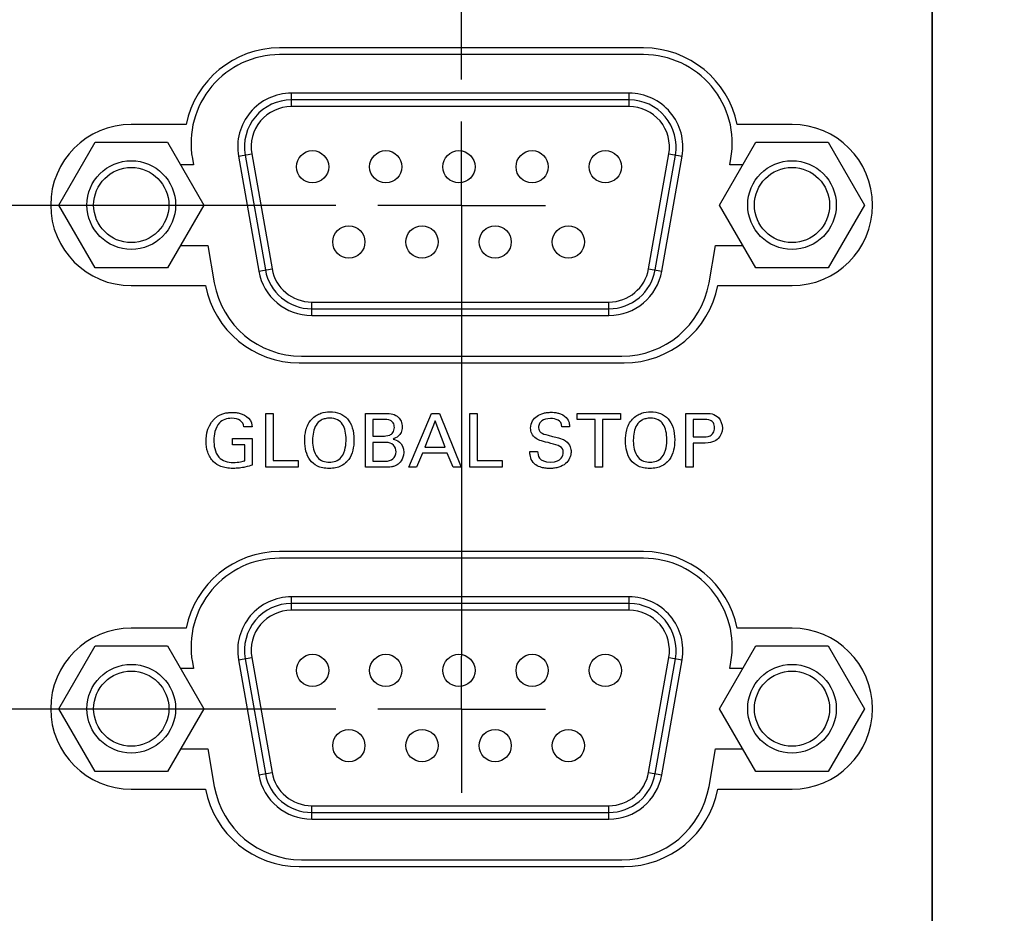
# Model space of a CAD drawing. Header units: inches. Extents: x 0 to 34, y 0 to 22.
# Tile 31 of 89: x 5.5 to 7, y 14.9 to 16.2. Entities that reach past the tile are written whole.
import ezdxf

# ---------------------------------------------------------------- set-up
doc = ezdxf.new("R2010")
doc.units = ezdxf.units.IN
doc.header["$LTSCALE"] = 1.87
doc.header["$MEASUREMENT"] = 0
doc.linetypes.add('CENTER', pattern=[0.6, 0.375, -0.075, 0.075, -0.075])
doc.layers.get('0').update_dxf_attribs({"linetype": 'CONTINUOUS'})
for name, color, linetype in [('DATUMCURVES', 7, 'CONTINUOUS'), ('DEFAULT_1', 7, 'CENTER'), ('DIMENSIONS', 7, 'CONTINUOUS')]:
    doc.layers.add(name, color=color, linetype=linetype)
doc.styles.get("Standard").update_dxf_attribs({"font": 'txt', "width": 0.8})
doc.dimstyles.new('DIMSTYLE_1', dxfattribs={"dimtxt": 0.125, "dimasz": 0.18, "dimexe": 0.18, "dimexo": 0.0625, "dimgap": 0.09, "dimtad": 0, "dimtih": 1, "dimtoh": 1, "dimdec": 3, "dimzin": 4, "dimdsep": 46, "dimtxsty": 'STANDARD', "dimblk": '_FILLED', "dimblk1": '_FILLED', "dimblk2": '_FILLED', "dimcen": 0.09, "dimadec": 0, "dimazin": 0, "dimtp": 0.001, "dimtm": 0.001, "dimtfac": 1, "dimtdec": 3, "dimtofl": 0, "dimtmove": 0, "dimatfit": 3, "dimldrblk": '_FILLED', "dimfxl": 1, "dimtolj": 1, "dimtzin": 4, "dimarcsym": 0})

# ---------------------------------------------------------------- blocks, each defined once
blk = doc.blocks.new('*D12')
at = {"layer": 'DIMENSIONS', "color": 2, "linetype": 'CONTINUOUS'}
blk.add_line((12.8132, 15.8742), (12.8132, 18.0661), dxfattribs=at)
at = {"layer": 'DIMENSIONS', "color": 2, "linetype": 'CONTINUOUS', "width": 0.8}
for s, p in [(']', (12.8757, 19.4536)), ('219.28', (12.8757, 18.8536)), ('[', (12.8757, 18.7536)), ('8.633', (12.8757, 18.1286))]:
    blk.add_text(s, height=0.125, rotation=90, dxfattribs=at).set_placement(p)
blk = doc.blocks.new('_FILLED')
at = {"color": 0, "linetype": 'BYBLOCK'}
blk.add_solid([(0, 0), (-1, 0.1736), (-1, -0.1736)], dxfattribs=at)
blk = doc.blocks.new('*D13')
at = {"layer": 'DIMENSIONS', "color": 2, "linetype": 'CONTINUOUS'}
blk.add_line((7.7132, 15.8742), (7.7132, 18.0661), dxfattribs=at)
at = {"layer": 'DIMENSIONS', "color": 2, "linetype": 'CONTINUOUS', "width": 0.8}
for s, p in [(']', (7.7757, 19.3536)), ('89.74', (7.7757, 18.8536)), ('[', (7.7757, 18.7536)), ('3.533', (7.7757, 18.1286))]:
    blk.add_text(s, height=0.125, rotation=90, dxfattribs=at).set_placement(p)
blk = doc.blocks.new('*D14')
at = {"layer": 'DIMENSIONS', "color": 2, "linetype": 'CONTINUOUS'}
blk.add_line((9.4132, 15.8742), (9.4132, 18.0661), dxfattribs=at)
at = {"layer": 'DIMENSIONS', "color": 2, "linetype": 'CONTINUOUS', "width": 0.8}
for s, p in [(']', (9.4757, 19.4536)), ('132.92', (9.4757, 18.8536)), ('[', (9.4757, 18.7536)), ('5.233', (9.4757, 18.1286))]:
    blk.add_text(s, height=0.125, rotation=90, dxfattribs=at).set_placement(p)
blk = doc.blocks.new('*D15')
at = {"layer": 'DIMENSIONS', "color": 2, "linetype": 'CONTINUOUS'}
blk.add_line((11.1132, 15.8742), (11.1132, 18.0661), dxfattribs=at)
at = {"layer": 'DIMENSIONS', "color": 2, "linetype": 'CONTINUOUS', "width": 0.8}
for s, p in [(']', (11.1757, 19.3536)), ('176.1', (11.1757, 18.8536)), ('[', (11.1757, 18.7536)), ('6.933', (11.1757, 18.1286))]:
    blk.add_text(s, height=0.125, rotation=90, dxfattribs=at).set_placement(p)
blk = doc.blocks.new('*D16')
at = {"layer": 'DIMENSIONS', "color": 2, "linetype": 'CONTINUOUS'}
blk.add_line((6.1872, 16.1517), (6.1872, 17.9836), dxfattribs=at)
at = {"layer": 'DIMENSIONS', "color": 2, "linetype": 'CONTINUOUS', "width": 0.8}
for s, p in [(']', (6.2497, 19.2711)), ('50.98', (6.2497, 18.7711)), ('[', (6.2497, 18.6711)), ('2.007', (6.2497, 18.0461))]:
    blk.add_text(s, height=0.125, rotation=90, dxfattribs=at).set_placement(p)
blk = doc.blocks.new('*D19')
at = {"layer": 'DIMENSIONS', "color": 2, "linetype": 'CONTINUOUS'}
blk.add_line((5.9997, 15.2141), (2.9877, 15.2141), dxfattribs=at)
at = {"layer": 'DIMENSIONS', "color": 2, "linetype": 'CONTINUOUS', "width": 0.8}
for s, p in [('[', (2.2252, 15.1516)), (']', (2.8252, 15.1516)), ('1.222', (1.6002, 15.1516)), ('31.03', (2.3252, 15.1516))]:
    blk.add_text(s, height=0.125, dxfattribs=at).set_placement(p)
blk = doc.blocks.new('*D21')
at = {"layer": 'DIMENSIONS', "color": 2, "linetype": 'CONTINUOUS'}
blk.add_line((5.9997, 15.9641), (2.9877, 15.9641), dxfattribs=at)
at = {"layer": 'DIMENSIONS', "color": 2, "linetype": 'CONTINUOUS', "width": 0.8}
for s, p in [('1.972', (1.6002, 15.9016)), ('[', (2.2252, 15.9016)), ('50.08', (2.3252, 15.9016)), (']', (2.8252, 15.9016))]:
    blk.add_text(s, height=0.125, dxfattribs=at).set_placement(p)

msp = doc.modelspace()

# ---------------------------------------------------------------- linework, layer by layer
at = {"color": 7, "linetype": 'CONTINUOUS'}
for p, q in [((6.4582, 16.1986), (5.9162, 16.1986)), ((6.4582, 16.1886), (5.9162, 16.1886)), ((5.9337, 16.1112), (5.9337, 16.1312)), ((6.4367, 16.1312), (5.9337, 16.1312)), ((6.4367, 16.1112), (6.4367, 16.1312)), ((6.4367, 16.1212), (5.9337, 16.1212)), ((6.4367, 16.1112), (5.9337, 16.1112)), ((5.777, 16.0846), (5.6952, 16.0846)), ((6.6792, 16.0846), (6.5974, 16.0846)), ((5.5872, 15.9646), (5.6412, 16.0581)), ((5.6412, 16.0581), (5.7492, 16.0581)), ((5.7492, 16.0581), (5.8032, 15.9646)), ((6.5712, 15.9646), (6.6252, 16.0581)), ((6.6252, 16.0581), (6.7332, 16.0581)), ((6.7332, 16.0581), (6.7872, 15.9646)), ((5.7862, 16.0337), (5.7878, 16.0246)), ((5.8549, 16.0373), (5.8746, 16.0407)), ((5.8549, 16.0373), (5.8851, 15.8662)), ((5.8648, 16.039), (5.8949, 15.868)), ((5.8746, 16.0407), (5.9048, 15.8697)), ((6.4656, 15.8697), (6.4958, 16.0407)), ((6.4755, 15.868), (6.5056, 16.039)), ((6.4853, 15.8662), (6.5155, 16.0373)), ((6.4958, 16.0407), (6.5155, 16.0373)), ((6.5866, 16.0246), (6.5882, 16.0337)), ((5.7878, 16.0246), (5.7685, 16.0246)), ((6.6059, 16.0246), (6.5866, 16.0246)), ((5.6412, 15.8711), (5.5872, 15.9646)), ((5.8032, 15.9646), (5.7492, 15.8711)), ((6.6252, 15.8711), (6.5712, 15.9646)), ((6.7872, 15.9646), (6.7332, 15.8711)), ((5.7685, 15.9046), (5.809, 15.9046)), ((5.809, 15.9046), (5.8188, 15.8487)), ((6.5556, 15.8487), (6.5654, 15.9046)), ((6.5654, 15.9046), (6.6059, 15.9046)), ((5.7492, 15.8711), (5.6412, 15.8711)), ((5.8851, 15.8662), (5.9048, 15.8697)), ((6.4656, 15.8697), (6.4853, 15.8662)), ((6.7332, 15.8711), (6.6252, 15.8711)), ((5.6952, 15.8446), (5.8058, 15.8446)), ((6.5686, 15.8446), (6.6792, 15.8446)), ((5.9639, 15.8001), (5.9639, 15.8201)), ((5.9639, 15.8201), (6.4065, 15.8201)), ((5.9639, 15.8101), (6.4065, 15.8101)), ((6.4065, 15.8001), (6.4065, 15.8201)), ((5.9639, 15.8001), (6.4065, 15.8001)), ((5.9488, 15.7396), (6.4256, 15.7396)), ((5.9452, 15.7296), (6.4292, 15.7296)), ((6.4582, 15.4486), (5.9162, 15.4486)), ((6.4582, 15.4386), (5.9162, 15.4386)), ((5.9337, 15.3612), (5.9337, 15.3812)), ((6.4367, 15.3812), (5.9337, 15.3812)), ((6.4367, 15.3712), (5.9337, 15.3712)), ((6.4367, 15.3612), (6.4367, 15.3812)), ((6.4367, 15.3612), (5.9337, 15.3612)), ((5.777, 15.3346), (5.6952, 15.3346)), ((6.6792, 15.3346), (6.5974, 15.3346)), ((5.5872, 15.2146), (5.6412, 15.3081)), ((5.6412, 15.3081), (5.7492, 15.3081)), ((5.7492, 15.3081), (5.8032, 15.2146)), ((6.5712, 15.2146), (6.6252, 15.3081)), ((6.6252, 15.3081), (6.7332, 15.3081)), ((6.7332, 15.3081), (6.7872, 15.2146)), ((5.7862, 15.2837), (5.7878, 15.2746)), ((5.8549, 15.2873), (5.8746, 15.2907)), ((5.8549, 15.2873), (5.8851, 15.1162)), ((5.8648, 15.289), (5.8949, 15.118)), ((5.8746, 15.2907), (5.9048, 15.1197)), ((6.4656, 15.1197), (6.4958, 15.2907)), ((6.4755, 15.118), (6.5056, 15.289)), ((6.4853, 15.1162), (6.5155, 15.2873)), ((6.4958, 15.2907), (6.5155, 15.2873)), ((6.5866, 15.2746), (6.5882, 15.2837)), ((5.7878, 15.2746), (5.7685, 15.2746)), ((6.6059, 15.2746), (6.5866, 15.2746)), ((5.6412, 15.1211), (5.5872, 15.2146)), ((5.8032, 15.2146), (5.7492, 15.1211)), ((6.6252, 15.1211), (6.5712, 15.2146)), ((6.7872, 15.2146), (6.7332, 15.1211)), ((5.7685, 15.1546), (5.809, 15.1546)), ((5.809, 15.1546), (5.8188, 15.0987)), ((6.5556, 15.0987), (6.5654, 15.1546)), ((6.5654, 15.1546), (6.6059, 15.1546)), ((5.7492, 15.1211), (5.6412, 15.1211)), ((5.8851, 15.1162), (5.9048, 15.1197)), ((6.4656, 15.1197), (6.4853, 15.1162)), ((6.7332, 15.1211), (6.6252, 15.1211)), ((5.6952, 15.0946), (5.8058, 15.0946)), ((6.5686, 15.0946), (6.6792, 15.0946)), ((5.9639, 15.0501), (5.9639, 15.0701)), ((5.9639, 15.0701), (6.4065, 15.0701)), ((5.9639, 15.0601), (6.4065, 15.0601)), ((6.4065, 15.0501), (6.4065, 15.0701)), ((5.9639, 15.0501), (6.4065, 15.0501)), ((5.9488, 14.9896), (6.4256, 14.9896)), ((5.9452, 14.9796), (6.4292, 14.9796))]:
    msp.add_line(p, q, dxfattribs=at)
for centre, radius in [((5.9652, 16.0216), 0.024), ((6.0742, 16.0216), 0.024), ((6.1832, 16.0216), 0.024), ((6.2922, 16.0216), 0.024), ((6.4012, 16.0216), 0.024), ((5.6952, 15.9646), 0.066), ((6.6792, 15.9646), 0.066), ((5.6952, 15.9646), 0.056), ((6.6792, 15.9646), 0.056), ((6.0192, 15.9096), 0.024), ((6.1282, 15.9096), 0.024), ((6.2372, 15.9096), 0.024), ((6.3462, 15.9096), 0.024), ((5.9652, 15.2716), 0.024), ((6.0742, 15.2716), 0.024), ((6.1832, 15.2716), 0.024), ((6.2922, 15.2716), 0.024), ((6.4012, 15.2716), 0.024), ((5.6952, 15.2146), 0.066), ((6.6792, 15.2146), 0.066), ((5.6952, 15.2146), 0.056), ((6.6792, 15.2146), 0.056), ((6.0192, 15.1596), 0.024), ((6.1282, 15.1596), 0.024), ((6.2372, 15.1596), 0.024), ((6.3462, 15.1596), 0.024)]:
    msp.add_circle(centre, radius, dxfattribs=at)
for centre, radius, start, end in [((5.9162, 16.0566), 0.142, 90, 168.6277), ((5.9162, 16.0566), 0.132, 90, 190), ((6.4582, 16.0566), 0.142, 11.3723, 90), ((6.4582, 16.0566), 0.132, 350, 90), ((5.9337, 16.0512), 0.08, 90, 190), ((6.4367, 16.0512), 0.08, 350, 90), ((5.9337, 16.0512), 0.07, 90, 190), ((6.4367, 16.0512), 0.07, 350, 90), ((5.9337, 16.0512), 0.06, 90, 190), ((6.4367, 16.0512), 0.06, 350, 90), ((5.6952, 15.9646), 0.12, 90, 270), ((6.6792, 15.9646), 0.12, 270, 90), ((5.9639, 15.8801), 0.08, 190, 270), ((5.9639, 15.8801), 0.07, 190, 270), ((5.9639, 15.8801), 0.06, 190, 270), ((6.4065, 15.8801), 0.06, 270, 350), ((6.4065, 15.8801), 0.07, 270, 350), ((6.4065, 15.8801), 0.08, 270, 350), ((5.9452, 15.8716), 0.142, 190.961, 270), ((5.9488, 15.8716), 0.132, 190, 270), ((6.4256, 15.8716), 0.132, 270, 350), ((6.4292, 15.8716), 0.142, 270, 349.039), ((5.9162, 15.3066), 0.142, 90, 168.6277), ((6.4582, 15.3066), 0.142, 11.3723, 90), ((5.9162, 15.3066), 0.132, 90, 190), ((6.4582, 15.3066), 0.132, 350, 90), ((5.9337, 15.3012), 0.08, 90, 190), ((5.9337, 15.3012), 0.07, 90, 190), ((6.4367, 15.3012), 0.08, 350, 90), ((6.4367, 15.3012), 0.07, 350, 90), ((5.9337, 15.3012), 0.06, 90, 190), ((6.4367, 15.3012), 0.06, 350, 90), ((5.6952, 15.2146), 0.12, 90, 270), ((6.6792, 15.2146), 0.12, 270, 90), ((5.9639, 15.1301), 0.06, 190, 270), ((6.4065, 15.1301), 0.06, 270, 350), ((5.9639, 15.1301), 0.08, 190, 270), ((5.9639, 15.1301), 0.07, 190, 270), ((6.4065, 15.1301), 0.07, 270, 350), ((6.4065, 15.1301), 0.08, 270, 350), ((5.9452, 15.1216), 0.142, 190.961, 270), ((5.9488, 15.1216), 0.132, 190, 270), ((6.4256, 15.1216), 0.132, 270, 350), ((6.4292, 15.1216), 0.142, 270, 349.039)]:
    msp.add_arc(centre, radius, start, end, dxfattribs=at)
at = {"layer": 'DATUMCURVES', "color": 40, "linetype": 'CONTINUOUS'}
for points in [[(6.888, 12.9518, 0.334), (6.888, 12.9518, 0.334), (6.888, 16.6488, 0.334), (6.888, 16.6488, 0.334)], [(6.888, 16.6488, 0.334), (6.888, 16.6488, 0.334), (6.888, 12.9518, 0.334), (6.888, 12.9518, 0.334)], [(5.8065, 15.613, 0.334), (5.8065, 15.621, 0.334), (5.8085, 15.6399, 0.334), (5.8237, 15.6501, 0.334)], [(5.8697, 15.6472, 0.334), (5.8745, 15.6422, 0.334), (5.8748, 15.6376, 0.334), (5.875, 15.6344, 0.334)], [(5.8956, 15.6544, 0.334), (5.8956, 15.6544, 0.334), (5.9066, 15.6544, 0.334), (5.9066, 15.6544, 0.334)], [(5.8956, 15.5742, 0.334), (5.8956, 15.5742, 0.334), (5.8956, 15.6544, 0.334), (5.8956, 15.6544, 0.334)], [(5.9066, 15.6544, 0.334), (5.9066, 15.6544, 0.334), (5.9066, 15.5841, 0.334), (5.9066, 15.5841, 0.334)], [(6.044, 15.6544, 0.334), (6.044, 15.6544, 0.334), (6.0727, 15.6544, 0.334), (6.0727, 15.6544, 0.334)], [(6.044, 15.5742, 0.334), (6.044, 15.5742, 0.334), (6.044, 15.6544, 0.334), (6.044, 15.6544, 0.334)], [(6.1086, 15.5742, 0.334), (6.1086, 15.5742, 0.334), (6.1423, 15.6544, 0.334), (6.1423, 15.6544, 0.334)], [(6.1423, 15.6544, 0.334), (6.1423, 15.6544, 0.334), (6.1542, 15.6544, 0.334), (6.1542, 15.6544, 0.334)], [(6.1542, 15.6544, 0.334), (6.1542, 15.6544, 0.334), (6.1867, 15.5742, 0.334), (6.1867, 15.5742, 0.334)], [(6.1992, 15.6544, 0.334), (6.1992, 15.6544, 0.334), (6.2102, 15.6544, 0.334), (6.2102, 15.6544, 0.334)], [(6.1992, 15.5742, 0.334), (6.1992, 15.5742, 0.334), (6.1992, 15.6544, 0.334), (6.1992, 15.6544, 0.334)], [(6.2102, 15.6544, 0.334), (6.2102, 15.6544, 0.334), (6.2102, 15.5841, 0.334), (6.2102, 15.5841, 0.334)], [(6.3591, 15.645, 0.334), (6.3591, 15.645, 0.334), (6.3591, 15.6544, 0.334), (6.3591, 15.6544, 0.334)], [(6.3591, 15.6544, 0.334), (6.3591, 15.6544, 0.334), (6.4239, 15.6544, 0.334), (6.4239, 15.6544, 0.334)], [(6.4239, 15.6544, 0.334), (6.4239, 15.6544, 0.334), (6.4239, 15.645, 0.334), (6.4239, 15.645, 0.334)], [(6.5209, 15.6544, 0.334), (6.5209, 15.6544, 0.334), (6.5478, 15.6544, 0.334), (6.5478, 15.6544, 0.334)], [(6.5209, 15.5742, 0.334), (6.5209, 15.5742, 0.334), (6.5209, 15.6544, 0.334), (6.5209, 15.6544, 0.334)], [(5.875, 15.6344, 0.334), (5.875, 15.6344, 0.334), (5.8629, 15.6344, 0.334), (5.8629, 15.6344, 0.334)], [(6.0708, 15.6453, 0.334), (6.0708, 15.6453, 0.334), (6.0548, 15.6453, 0.334), (6.0548, 15.6453, 0.334)], [(6.0548, 15.6453, 0.334), (6.0548, 15.6453, 0.334), (6.0548, 15.6206, 0.334), (6.0548, 15.6206, 0.334)], [(6.1478, 15.6434, 0.334), (6.1478, 15.6434, 0.334), (6.1322, 15.6041, 0.334), (6.1322, 15.6041, 0.334)], [(6.1626, 15.6041, 0.334), (6.1626, 15.6041, 0.334), (6.1478, 15.6434, 0.334), (6.1478, 15.6434, 0.334)], [(6.348, 15.6344, 0.334), (6.348, 15.6344, 0.334), (6.3364, 15.6344, 0.334), (6.3364, 15.6344, 0.334)], [(6.386, 15.645, 0.334), (6.386, 15.645, 0.334), (6.3591, 15.645, 0.334), (6.3591, 15.645, 0.334)], [(6.386, 15.5742, 0.334), (6.386, 15.5742, 0.334), (6.386, 15.645, 0.334), (6.386, 15.645, 0.334)], [(6.4239, 15.645, 0.334), (6.4239, 15.645, 0.334), (6.397, 15.645, 0.334), (6.397, 15.645, 0.334)], [(6.397, 15.645, 0.334), (6.397, 15.645, 0.334), (6.397, 15.5742, 0.334), (6.397, 15.5742, 0.334)], [(6.5476, 15.6454, 0.334), (6.5476, 15.6454, 0.334), (6.532, 15.6454, 0.334), (6.532, 15.6454, 0.334)], [(6.532, 15.6454, 0.334), (6.532, 15.6454, 0.334), (6.532, 15.6192, 0.334), (6.532, 15.6192, 0.334)], [(5.8459, 15.6077, 0.334), (5.8459, 15.6077, 0.334), (5.8459, 15.6169, 0.334), (5.8459, 15.6169, 0.334)], [(5.8459, 15.6169, 0.334), (5.8459, 15.6169, 0.334), (5.8753, 15.6169, 0.334), (5.8753, 15.6169, 0.334)], [(5.8753, 15.6169, 0.334), (5.8753, 15.6169, 0.334), (5.8753, 15.5773, 0.334), (5.8753, 15.5773, 0.334)], [(6.0548, 15.6206, 0.334), (6.0548, 15.6206, 0.334), (6.0703, 15.6206, 0.334), (6.0703, 15.6206, 0.334)], [(6.3162, 15.6218, 0.334), (6.3353, 15.6169, 0.334), (6.3374, 15.6164, 0.334), (6.3421, 15.6133, 0.334)], [(6.532, 15.6192, 0.334), (6.532, 15.6192, 0.334), (6.5452, 15.6192, 0.334), (6.5452, 15.6192, 0.334)], [(5.8642, 15.6077, 0.334), (5.8642, 15.6077, 0.334), (5.8459, 15.6077, 0.334), (5.8459, 15.6077, 0.334)], [(5.8642, 15.5839, 0.334), (5.8642, 15.5839, 0.334), (5.8642, 15.6077, 0.334), (5.8642, 15.6077, 0.334)], [(6.0742, 15.611, 0.334), (6.0742, 15.611, 0.334), (6.0548, 15.611, 0.334), (6.0548, 15.611, 0.334)], [(6.0548, 15.611, 0.334), (6.0548, 15.611, 0.334), (6.0548, 15.5832, 0.334), (6.0548, 15.5832, 0.334)], [(6.085, 15.6161, 0.334), (6.0897, 15.6148, 0.334), (6.101, 15.6114, 0.334), (6.101, 15.5961, 0.334)], [(6.1322, 15.6041, 0.334), (6.1322, 15.6041, 0.334), (6.1626, 15.6041, 0.334), (6.1626, 15.6041, 0.334)], [(6.3386, 15.5961, 0.334), (6.3386, 15.6051, 0.334), (6.3313, 15.6069, 0.334), (6.3201, 15.6097, 0.334)], [(6.545, 15.6099, 0.334), (6.545, 15.6099, 0.334), (6.532, 15.6099, 0.334), (6.532, 15.6099, 0.334)], [(6.532, 15.6099, 0.334), (6.532, 15.6099, 0.334), (6.532, 15.5742, 0.334), (6.532, 15.5742, 0.334)], [(6.1287, 15.5951, 0.334), (6.1287, 15.5951, 0.334), (6.12, 15.5742, 0.334), (6.12, 15.5742, 0.334)], [(6.1659, 15.5951, 0.334), (6.1659, 15.5951, 0.334), (6.1287, 15.5951, 0.334), (6.1287, 15.5951, 0.334)], [(6.1746, 15.5742, 0.334), (6.1746, 15.5742, 0.334), (6.1659, 15.5951, 0.334), (6.1659, 15.5951, 0.334)], [(6.2889, 15.5977, 0.334), (6.2889, 15.5977, 0.334), (6.3004, 15.5977, 0.334), (6.3004, 15.5977, 0.334)], [(6.3004, 15.5977, 0.334), (6.3007, 15.5921, 0.334), (6.3013, 15.5818, 0.334), (6.3198, 15.5818, 0.334)], [(6.3198, 15.5818, 0.334), (6.3364, 15.5818, 0.334), (6.3386, 15.5921, 0.334), (6.3386, 15.5961, 0.334)], [(5.9439, 15.5742, 0.334), (5.9439, 15.5742, 0.334), (5.8956, 15.5742, 0.334), (5.8956, 15.5742, 0.334)], [(5.9066, 15.5841, 0.334), (5.9066, 15.5841, 0.334), (5.9439, 15.5841, 0.334), (5.9439, 15.5841, 0.334)], [(5.9439, 15.5841, 0.334), (5.9439, 15.5841, 0.334), (5.9439, 15.5742, 0.334), (5.9439, 15.5742, 0.334)], [(6.0732, 15.5742, 0.334), (6.0732, 15.5742, 0.334), (6.044, 15.5742, 0.334), (6.044, 15.5742, 0.334)], [(6.0548, 15.5832, 0.334), (6.0548, 15.5832, 0.334), (6.0738, 15.5832, 0.334), (6.0738, 15.5832, 0.334)], [(6.12, 15.5742, 0.334), (6.12, 15.5742, 0.334), (6.1086, 15.5742, 0.334), (6.1086, 15.5742, 0.334)], [(6.1867, 15.5742, 0.334), (6.1867, 15.5742, 0.334), (6.1746, 15.5742, 0.334), (6.1746, 15.5742, 0.334)], [(6.2476, 15.5742, 0.334), (6.2476, 15.5742, 0.334), (6.1992, 15.5742, 0.334), (6.1992, 15.5742, 0.334)], [(6.2102, 15.5841, 0.334), (6.2102, 15.5841, 0.334), (6.2476, 15.5841, 0.334), (6.2476, 15.5841, 0.334)], [(6.2476, 15.5841, 0.334), (6.2476, 15.5841, 0.334), (6.2476, 15.5742, 0.334), (6.2476, 15.5742, 0.334)], [(6.397, 15.5742, 0.334), (6.397, 15.5742, 0.334), (6.386, 15.5742, 0.334), (6.386, 15.5742, 0.334)], [(6.532, 15.5742, 0.334), (6.532, 15.5742, 0.334), (6.5209, 15.5742, 0.334), (6.5209, 15.5742, 0.334)]]:
    msp.add_open_spline(points, degree=3, dxfattribs=at)
for points, knots in [([(5.8629, 15.6344, 0.334), (5.8623, 15.6382, 0.334), (5.8589, 15.6445, 0.334), (5.8466, 15.6478, 0.334), (5.8339, 15.6461, 0.334), (5.8245, 15.6395, 0.334), (5.8189, 15.6271, 0.334), (5.8181, 15.6182, 0.334), (5.8181, 15.6144, 0.334)], [0, 0, 0, 0, 0.176541, 0.353082, 0.475549, 0.598015, 0.799008, 1, 1, 1, 1]), ([(5.8237, 15.6501, 0.334), (5.8276, 15.6528, 0.334), (5.8344, 15.6549, 0.334), (5.8423, 15.6557, 0.334), (5.8469, 15.6558, 0.334), (5.851, 15.6557, 0.334), (5.8594, 15.6543, 0.334), (5.8658, 15.6511, 0.334), (5.8697, 15.6472, 0.334)], [0, 0, 0, 0, 0.19359, 0.290384, 0.387179, 0.540384, 0.69359, 1, 1, 1, 1]), ([(5.9639, 15.6458, 0.334), (5.9681, 15.6503, 0.334), (5.9778, 15.6557, 0.334), (5.9934, 15.6572, 0.334), (6.0062, 15.6548, 0.334), (6.0178, 15.6469, 0.334), (6.0251, 15.634, 0.334), (6.0276, 15.6169, 0.334), (6.0258, 15.599, 0.334), (6.0213, 15.5883, 0.334), (6.0172, 15.5834, 0.334), (6.0162, 15.5823, 0.334)], [0, 0, 0, 0, 0.093764, 0.187528, 0.327562, 0.467595, 0.607629, 0.747662, 0.857374, 0.967086, 1, 1, 1, 1]), ([(6.0151, 15.6152, 0.334), (6.0151, 15.6243, 0.334), (6.0128, 15.6363, 0.334), (6.0031, 15.6455, 0.334), (5.9928, 15.6477, 0.334), (5.9835, 15.6467, 0.334), (5.9762, 15.6439, 0.334), (5.9697, 15.6375, 0.334), (5.9659, 15.6267, 0.334), (5.9652, 15.6181, 0.334), (5.9652, 15.6135, 0.334), (5.9652, 15.613, 0.334)], [0, 0, 0, 0, 0.233377, 0.350066, 0.466755, 0.531491, 0.596228, 0.725702, 0.855175, 0.984648, 1, 1, 1, 1]), ([(6.0727, 15.6544, 0.334), (6.0824, 15.6544, 0.334), (6.0901, 15.6528, 0.334), (6.0975, 15.643, 0.334), (6.0991, 15.634, 0.334), (6.0974, 15.6254, 0.334), (6.092, 15.6188, 0.334), (6.0869, 15.6168, 0.334), (6.085, 15.6161, 0.334)], [0, 0, 0, 0, 0.320759, 0.430773, 0.540788, 0.655591, 0.770394, 1, 1, 1, 1]), ([(6.3201, 15.6097, 0.334), (6.3079, 15.6127, 0.334), (6.2979, 15.6154, 0.334), (6.2908, 15.6243, 0.334), (6.2887, 15.6386, 0.334), (6.2958, 15.6496, 0.334), (6.3075, 15.6544, 0.334), (6.315, 15.6558, 0.334), (6.3207, 15.6561, 0.334), (6.3266, 15.6559, 0.334), (6.3304, 15.6549, 0.334)], [0, 0, 0, 0, 0.120989, 0.217472, 0.313956, 0.609233, 0.756872, 0.830691, 0.90451, 1, 1, 1, 1]), ([(6.3364, 15.6344, 0.334), (6.3362, 15.6394, 0.334), (6.3317, 15.6455, 0.334), (6.3175, 15.6475, 0.334), (6.3073, 15.6448, 0.334), (6.3026, 15.6394, 0.334), (6.3017, 15.6351, 0.334), (6.3018, 15.6329, 0.334), (6.3018, 15.6326, 0.334)], [0, 0, 0, 0, 0.201693, 0.403386, 0.687668, 0.829808, 0.971949, 1, 1, 1, 1]), ([(6.3304, 15.6549, 0.334), (6.3307, 15.6549, 0.334), (6.3352, 15.6537, 0.334), (6.3433, 15.6498, 0.334), (6.3477, 15.6404, 0.334), (6.3479, 15.6361, 0.334), (6.348, 15.6344, 0.334)], [0, 0, 0, 0, 0.033707, 0.438195, 0.719098, 1, 1, 1, 1]), ([(6.4416, 15.6458, 0.334), (6.4457, 15.6503, 0.334), (6.4555, 15.6557, 0.334), (6.471, 15.6572, 0.334), (6.4838, 15.6548, 0.334), (6.4955, 15.6469, 0.334), (6.5028, 15.634, 0.334), (6.5052, 15.6169, 0.334), (6.5035, 15.599, 0.334), (6.499, 15.5883, 0.334), (6.4949, 15.5834, 0.334), (6.4939, 15.5823, 0.334)], [0, 0, 0, 0, 0.093764, 0.187528, 0.327562, 0.467595, 0.607629, 0.747662, 0.857374, 0.967086, 1, 1, 1, 1]), ([(6.4928, 15.6152, 0.334), (6.4928, 15.6243, 0.334), (6.4904, 15.6363, 0.334), (6.4808, 15.6455, 0.334), (6.4705, 15.6477, 0.334), (6.4612, 15.6467, 0.334), (6.4539, 15.6439, 0.334), (6.4474, 15.6375, 0.334), (6.4435, 15.6267, 0.334), (6.4428, 15.6181, 0.334), (6.4429, 15.6135, 0.334), (6.4429, 15.613, 0.334)], [0, 0, 0, 0, 0.23342, 0.35013, 0.46684, 0.531566, 0.596293, 0.725745, 0.855198, 0.984651, 1, 1, 1, 1]), ([(6.5478, 15.6544, 0.334), (6.5527, 15.6544, 0.334), (6.5608, 15.6543, 0.334), (6.5717, 15.6482, 0.334), (6.5778, 15.6321, 0.334), (6.5711, 15.6155, 0.334), (6.5594, 15.6099, 0.334), (6.545, 15.6099, 0.334)], [0, 0, 0, 0, 0.158667, 0.317334, 0.544132, 0.774969, 1, 1, 1, 1]), ([(6.0162, 15.5823, 0.334), (6.0138, 15.5798, 0.334), (6.0089, 15.5761, 0.334), (5.9999, 15.573, 0.334), (5.9899, 15.572, 0.334), (5.98, 15.5729, 0.334), (5.9698, 15.5763, 0.334), (5.9606, 15.5841, 0.334), (5.9547, 15.5978, 0.334), (5.9531, 15.6121, 0.334), (5.9543, 15.6295, 0.334), (5.9595, 15.6411, 0.334), (5.9639, 15.6458, 0.334)], [0, 0, 0, 0, 0.098413, 0.168708, 0.239003, 0.306275, 0.373548, 0.508094, 0.642639, 0.777185, 0.888592, 1, 1, 1, 1]), ([(6.0703, 15.6206, 0.334), (6.0722, 15.6206, 0.334), (6.0785, 15.6207, 0.334), (6.0854, 15.6251, 0.334), (6.0877, 15.6331, 0.334), (6.0857, 15.641, 0.334), (6.0799, 15.6452, 0.334), (6.0738, 15.6453, 0.334), (6.0708, 15.6453, 0.334)], [0, 0, 0, 0, 0.255605, 0.383407, 0.51121, 0.633407, 0.755605, 1, 1, 1, 1]), ([(6.3018, 15.6326, 0.334), (6.3019, 15.6313, 0.334), (6.3026, 15.6286, 0.334), (6.3059, 15.6248, 0.334), (6.3113, 15.6229, 0.334), (6.3162, 15.6218, 0.334)], [0, 0, 0, 0, 0.205882, 0.470588, 1, 1, 1, 1]), ([(6.4939, 15.5823, 0.334), (6.4915, 15.5798, 0.334), (6.4866, 15.5761, 0.334), (6.4776, 15.573, 0.334), (6.4676, 15.572, 0.334), (6.4577, 15.5729, 0.334), (6.4475, 15.5763, 0.334), (6.4382, 15.5841, 0.334), (6.4323, 15.5978, 0.334), (6.4308, 15.6121, 0.334), (6.432, 15.6295, 0.334), (6.4372, 15.6411, 0.334), (6.4416, 15.6458, 0.334)], [0, 0, 0, 0, 0.098413, 0.168708, 0.239003, 0.306275, 0.373548, 0.508094, 0.642639, 0.777185, 0.888592, 1, 1, 1, 1]), ([(6.5452, 15.6192, 0.334), (6.5489, 15.6192, 0.334), (6.5558, 15.6196, 0.334), (6.5624, 15.6244, 0.334), (6.5645, 15.6328, 0.334), (6.5625, 15.6409, 0.334), (6.5565, 15.6453, 0.334), (6.5504, 15.6454, 0.334), (6.5476, 15.6454, 0.334)], [0, 0, 0, 0, 0.255492, 0.383238, 0.510984, 0.633238, 0.755492, 1, 1, 1, 1]), ([(5.8753, 15.5773, 0.334), (5.873, 15.5766, 0.334), (5.8674, 15.5747, 0.334), (5.8567, 15.5729, 0.334), (5.8464, 15.5722, 0.334), (5.8364, 15.573, 0.334), (5.8259, 15.5758, 0.334), (5.8156, 15.583, 0.334), (5.8082, 15.596, 0.334), (5.8065, 15.6073, 0.334), (5.8065, 15.613, 0.334)], [0, 0, 0, 0, 0.139584, 0.209376, 0.279167, 0.354641, 0.430115, 0.581062, 0.790531, 1, 1, 1, 1]), ([(5.8181, 15.6144, 0.334), (5.8181, 15.6077, 0.334), (5.8203, 15.5909, 0.334), (5.8347, 15.5822, 0.334), (5.8477, 15.5809, 0.334), (5.8589, 15.5822, 0.334), (5.8629, 15.5835, 0.334), (5.8642, 15.5839, 0.334)], [0, 0, 0, 0, 0.349643, 0.501728, 0.653812, 0.826906, 1, 1, 1, 1]), ([(5.9652, 15.613, 0.334), (5.9653, 15.609, 0.334), (5.9662, 15.6004, 0.334), (5.9696, 15.5926, 0.334), (5.9723, 15.5891, 0.334)], [0, 0, 0, 0, 0.470588, 1, 1, 1, 1]), ([(5.9723, 15.5891, 0.334), (5.9769, 15.5834, 0.334), (5.9872, 15.5809, 0.334), (5.9999, 15.5826, 0.334), (6.0098, 15.5892, 0.334), (6.0148, 15.6035, 0.334), (6.0151, 15.6125, 0.334), (6.0151, 15.6152, 0.334)], [0, 0, 0, 0, 0.284736, 0.432162, 0.579587, 0.789794, 1, 1, 1, 1]), ([(6.0738, 15.5832, 0.334), (6.0782, 15.5832, 0.334), (6.086, 15.5853, 0.334), (6.0911, 15.5963, 0.334), (6.0868, 15.6083, 0.334), (6.0791, 15.611, 0.334), (6.0742, 15.611, 0.334)], [0, 0, 0, 0, 0.267717, 0.535435, 0.767717, 1, 1, 1, 1]), ([(6.3421, 15.6133, 0.334), (6.3458, 15.6109, 0.334), (6.3498, 15.6044, 0.334), (6.3503, 15.5966, 0.334), (6.3498, 15.5923, 0.334), (6.3477, 15.5857, 0.334), (6.3426, 15.5791, 0.334), (6.3344, 15.5746, 0.334), (6.3258, 15.5727, 0.334), (6.3199, 15.5722, 0.334), (6.3131, 15.5725, 0.334), (6.3056, 15.5736, 0.334), (6.3004, 15.5759, 0.334), (6.2979, 15.5776, 0.334)], [0, 0, 0, 0, 0.07955, 0.159101, 0.244017, 0.328933, 0.498765, 0.668598, 0.753514, 0.83843, 0.88892, 0.939411, 1, 1, 1, 1]), ([(6.4429, 15.613, 0.334), (6.443, 15.609, 0.334), (6.4439, 15.6004, 0.334), (6.4472, 15.5926, 0.334), (6.45, 15.5891, 0.334)], [0, 0, 0, 0, 0.470588, 1, 1, 1, 1]), ([(6.45, 15.5891, 0.334), (6.4546, 15.5834, 0.334), (6.4649, 15.5809, 0.334), (6.4775, 15.5826, 0.334), (6.4874, 15.5892, 0.334), (6.4925, 15.6035, 0.334), (6.4928, 15.6125, 0.334), (6.4928, 15.6152, 0.334)], [0, 0, 0, 0, 0.284901, 0.432256, 0.579611, 0.789805, 1, 1, 1, 1]), ([(6.101, 15.5961, 0.334), (6.101, 15.5907, 0.334), (6.0973, 15.5823, 0.334), (6.0907, 15.5773, 0.334), (6.0872, 15.5757, 0.334), (6.081, 15.5742, 0.334), (6.0764, 15.5742, 0.334), (6.0732, 15.5742, 0.334)], [0, 0, 0, 0, 0.162439, 0.324879, 0.493659, 0.662439, 1, 1, 1, 1]), ([(6.2979, 15.5776, 0.334), (6.2963, 15.5787, 0.334), (6.2921, 15.5823, 0.334), (6.2889, 15.5907, 0.334), (6.2889, 15.5957, 0.334), (6.2889, 15.5977, 0.334)], [0, 0, 0, 0, 0.216601, 0.608301, 1, 1, 1, 1])]:
    msp.add_open_spline(points, degree=3, knots=knots, dxfattribs=at)
at = {"layer": 'DEFAULT_1', "color": 7, "linetype": 'CENTER'}
for p, q in [((6.1872, 15.9641), (6.1872, 16.0892)), ((6.1872, 15.9641), (6.0622, 15.9641)), ((6.1872, 15.9641), (6.1872, 15.2928)), ((6.1872, 15.9641), (6.3122, 15.9641)), ((6.1872, 15.2141), (6.1872, 15.2928)), ((6.1872, 15.2141), (6.0622, 15.2141)), ((6.1872, 15.2141), (6.1872, 15.0891)), ((6.1872, 15.2141), (6.3122, 15.2141))]:
    msp.add_line(p, q, dxfattribs=at)

# ---------------------------------------------------------------- dimensions: what is measured, and where the dimension line sits
at = {"layer": 'DIMENSIONS', "color": 2, "linetype": 'CONTINUOUS'}
for feature_location, offset, dtype, origin, picture, middle in [((12.8132, 15.8742), (0, 2.192), 1, (4.1802, 15.8117), '*D12', (12.8132, 18.8411)), ((9.4132, 15.8742), (0, 2.192), 1, (4.1802, 15.8117), '*D14', (9.4132, 18.8411)), ((7.7132, 15.8742), (0, 2.192), 1, (4.1802, 15.8117), '*D13', (7.7132, 18.7911)), ((11.1132, 15.8742), (0, 2.192), 1, (4.1802, 15.8117), '*D15', (11.1132, 18.7911)), ((6.1872, 16.1517), (0, 1.8319), 1, (4.1802, 16.0892), '*D16', (6.1872, 18.7086)), ((5.9996727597, 15.9641413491), (-3.011975, 0), 0, (6.0621727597, 13.9926413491), '*D21', (2.2626977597, 15.9641413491)), ((5.9996727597, 15.2141413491), (-3.011975, 0), 0, (6.0621727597, 13.9926413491), '*D19', (2.2626977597, 15.2141413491))]:
    dim = msp.add_ordinate_dim(feature_location=feature_location, offset=offset, dtype=dtype, origin=origin, dimstyle='DIMSTYLE_1', dxfattribs=at)
    dim.commit()
    dim.dimension.update_dxf_attribs({"geometry": picture, "text_midpoint": middle})

doc.saveas('drawing.dxf')
